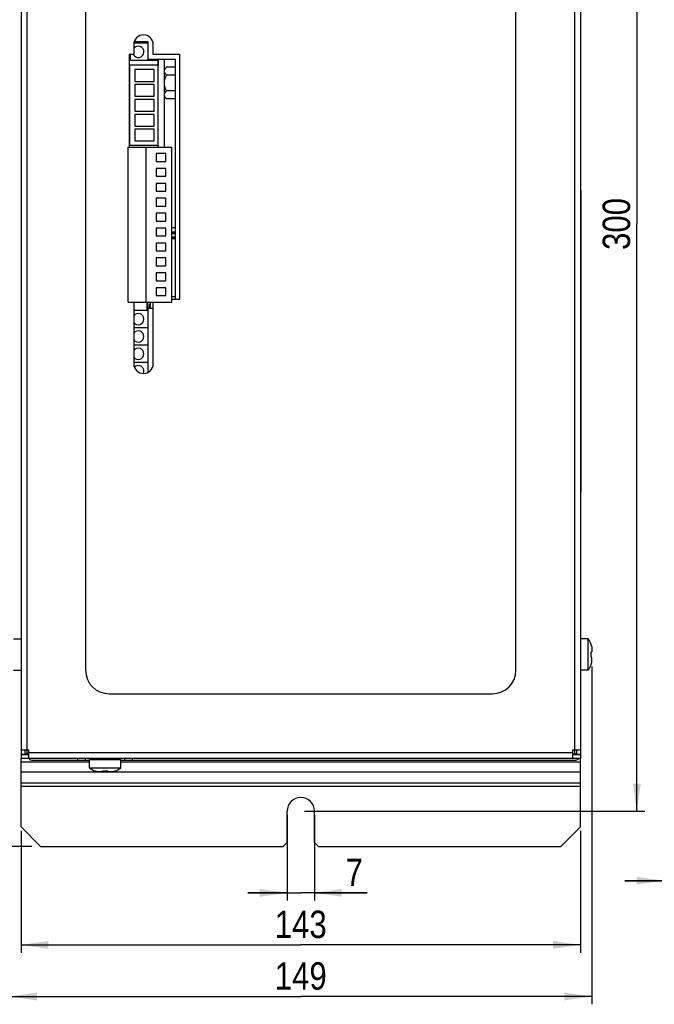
# Model space of a CAD drawing. Header units: millimetres. Extents: x 0 to 420, y 0 to 297.
# Tile 170 of 180: x 222 to 303, y 103 to 229. Entities that reach past the tile are written whole.
import ezdxf

# ---------------------------------------------------------------- set-up
doc = ezdxf.new("R2010")
doc.units = ezdxf.units.MM
doc.header["$LTSCALE"] = 23.1
doc.layers.get('0').update_dxf_attribs({"linetype": 'CONTINUOUS'})
doc.layers.add('ASSI', color=7, linetype='CONTINUOUS')
doc.styles.get("Standard").update_dxf_attribs({"font": 'txt', "width": 0.85})
doc.dimstyles.new('DIMSTYLE_1', dxfattribs={"dimtxt": 3.5, "dimasz": 3.5, "dimexe": 0.18, "dimexo": 0.0625, "dimgap": 0.09, "dimtad": 1, "dimdec": 4, "dimlfac": 2, "dimdsep": 46, "dimtxsty": 'STANDARD', "dimblk": '_FILLED', "dimblk1": '_FILLED', "dimblk2": '_FILLED', "dimcen": 0.09, "dimadec": 0, "dimazin": 0, "dimtp": 0.5, "dimtm": 0.5, "dimtfac": 1, "dimtdec": 4, "dimtofl": 0, "dimtmove": 0, "dimatfit": 3, "dimldrblk": '_FILLED', "dimfxl": 1, "dimtolj": 1, "dimarcsym": 0})
doc.dimstyles.new('DIMSTYLE_2', dxfattribs={"dimtxt": 3.5, "dimasz": 3.5, "dimexe": 0.18, "dimexo": 0.0625, "dimgap": 0.09, "dimtad": 1, "dimdec": 4, "dimlfac": 2, "dimdsep": 46, "dimtxsty": 'STANDARD', "dimblk": '_FILLED', "dimblk1": '_FILLED', "dimblk2": '_FILLED', "dimcen": 0.09, "dimadec": 0, "dimazin": 0, "dimtp": 0.1, "dimtm": 0.1, "dimtfac": 1, "dimtdec": 4, "dimtofl": 0, "dimtmove": 0, "dimatfit": 3, "dimldrblk": '_FILLED', "dimfxl": 1, "dimtolj": 1, "dimarcsym": 0})
doc.dimstyles.new('DIMSTYLE_3', dxfattribs={"dimtxt": 3.5, "dimasz": 3.5, "dimexe": 0.18, "dimexo": 0.0625, "dimgap": 0.09, "dimtad": 1, "dimdec": 0, "dimlfac": 2, "dimdsep": 46, "dimtxsty": 'STANDARD', "dimblk": '_FILLED', "dimblk1": '_FILLED', "dimblk2": '_FILLED', "dimcen": 0.09, "dimadec": 0, "dimazin": 0, "dimtp": 0.5, "dimtm": 0.5, "dimtfac": 1, "dimtdec": 0, "dimtofl": 0, "dimtmove": 0, "dimatfit": 3, "dimldrblk": '_FILLED', "dimfxl": 1, "dimtolj": 1, "dimarcsym": 0})
doc.dimstyles.new('DIMSTYLE_5', dxfattribs={"dimtxt": 3.5, "dimasz": 3.5, "dimexe": 0.18, "dimexo": 0.0625, "dimgap": 0.09, "dimtad": 1, "dimdec": 3, "dimlfac": 2, "dimdsep": 46, "dimtxsty": 'STANDARD', "dimblk": '_FILLED', "dimblk1": '_FILLED', "dimblk2": '_FILLED', "dimcen": 0.09, "dimadec": 0, "dimazin": 0, "dimtp": 0.001, "dimtm": 0.001, "dimtfac": 1, "dimtdec": 3, "dimtofl": 0, "dimtmove": 0, "dimatfit": 3, "dimldrblk": '_FILLED', "dimfxl": 1, "dimtolj": 1, "dimarcsym": 0})

# ---------------------------------------------------------------- blocks, each defined once
blk = doc.blocks.new('_FILLED')
at = {"color": 0, "linetype": 'BYBLOCK'}
blk.add_solid([(0, 0), (-1, 0.143), (-1, -0.143)], dxfattribs=at)
blk = doc.blocks.new('*D1')
at = {"color": 2, "linetype": 'CONTINUOUS'}
for p, q in [((304.06, 122.58), (304.06, 117.82)), ((305.06, 122.4), (305.06, 117.82)), ((304.06, 118.82), (299.06, 118.82)), ((299.06, 118.82), (304.56, 118.82)), ((313.93, 118.82), (304.56, 118.82)), ((305.06, 118.82), (313.93, 118.82))]:
    blk.add_line(p, q, dxfattribs=at)
at = {"color": 2, "linetype": 'CONTINUOUS', "xscale": 3.5, "yscale": 3.5, "zscale": 3.5}
blk.add_blockref('_FILLED', (304.06, 118.82), dxfattribs=at)
at = {"color": 2, "linetype": 'CONTINUOUS', "xscale": 3.5, "yscale": 3.5, "zscale": 3.5, "rotation": 180}
blk.add_blockref('_FILLED', (305.06, 118.82), dxfattribs=at)
at = {"color": 2, "linetype": 'CONTINUOUS', "insert": (311.18, 123.2), "char_height": 3.5, "width": 2.75, "attachment_point": 1, "line_spacing_factor": 0.9}
blk.add_mtext('2', dxfattribs=at)
blk = doc.blocks.new('*D2')
at = {"color": 2, "linetype": 'CONTINUOUS'}
for p, q in [((221.89, 125.2), (221.89, 109.62)), ((293.39, 125.2), (293.39, 109.62)), ((221.89, 110.62), (257.64, 110.62)), ((293.39, 110.62), (257.64, 110.62))]:
    blk.add_line(p, q, dxfattribs=at)
at = {"color": 2, "linetype": 'CONTINUOUS', "xscale": 3.5, "yscale": 3.5, "zscale": 3.5, "rotation": 180}
blk.add_blockref('_FILLED', (221.89, 110.62), dxfattribs=at)
at = {"color": 2, "linetype": 'CONTINUOUS', "xscale": 3.5, "yscale": 3.5, "zscale": 3.5}
blk.add_blockref('_FILLED', (293.39, 110.62), dxfattribs=at)
at = {"color": 2, "linetype": 'CONTINUOUS', "insert": (257.64, 114.99), "char_height": 3.5, "width": 7.25, "attachment_point": 2, "line_spacing_factor": 0.9}
blk.add_mtext('143', dxfattribs=at)
blk = doc.blocks.new('*D3')
at = {"color": 2, "linetype": 'CONTINUOUS'}
for p, q in [((220.44, 146.18), (220.44, 103.03)), ((294.84, 146.18), (294.84, 103.03)), ((220.44, 104.03), (257.64, 104.03)), ((294.84, 104.03), (257.64, 104.03))]:
    blk.add_line(p, q, dxfattribs=at)
at = {"color": 2, "linetype": 'CONTINUOUS', "xscale": 3.5, "yscale": 3.5, "zscale": 3.5, "rotation": 180}
blk.add_blockref('_FILLED', (220.44, 104.03), dxfattribs=at)
at = {"color": 2, "linetype": 'CONTINUOUS', "xscale": 3.5, "yscale": 3.5, "zscale": 3.5}
blk.add_blockref('_FILLED', (294.84, 104.03), dxfattribs=at)
at = {"color": 2, "linetype": 'CONTINUOUS', "insert": (257.64, 108.4), "char_height": 3.5, "width": 7.5, "attachment_point": 2, "line_spacing_factor": 0.9}
blk.add_mtext('149', dxfattribs=at)
blk = doc.blocks.new('*D7')
at = {"color": 2, "linetype": 'CONTINUOUS'}
for p, q in [((223.5, 282.2), (216.37, 282.2)), ((217.37, 282.2), (217.37, 202.7)), ((217.37, 123.2), (217.37, 202.7)), ((223.28, 123.2), (216.37, 123.2))]:
    blk.add_line(p, q, dxfattribs=at)
at = {"color": 2, "linetype": 'CONTINUOUS', "xscale": 3.5, "yscale": 3.5, "zscale": 3.5}
for p, rotation in [((217.37, 282.2), 90), ((217.37, 123.2), 270)]:
    blk.add_blockref('_FILLED', p, dxfattribs=dict(at, rotation=rotation))
at = {"color": 2, "linetype": 'CONTINUOUS', "insert": (212.99, 202.7), "char_height": 3.5, "width": 7.25, "attachment_point": 2, "rotation": 90, "line_spacing_factor": 0.9}
blk.add_mtext('318', dxfattribs=at)
blk = doc.blocks.new('*D8')
at = {"color": 2, "linetype": 'CONTINUOUS'}
for p, q in [((255.89, 127.2), (255.89, 116.27)), ((259.39, 127.2), (259.39, 116.27)), ((255.89, 117.27), (250.89, 117.27)), ((250.89, 117.27), (257.64, 117.27)), ((266.12, 117.27), (257.64, 117.27)), ((259.39, 117.27), (266.12, 117.27))]:
    blk.add_line(p, q, dxfattribs=at)
at = {"color": 2, "linetype": 'CONTINUOUS', "xscale": 3.5, "yscale": 3.5, "zscale": 3.5}
blk.add_blockref('_FILLED', (255.89, 117.27), dxfattribs=at)
at = {"color": 2, "linetype": 'CONTINUOUS', "xscale": 3.5, "yscale": 3.5, "zscale": 3.5, "rotation": 180}
blk.add_blockref('_FILLED', (259.39, 117.27), dxfattribs=at)
at = {"color": 2, "linetype": 'CONTINUOUS', "insert": (263.37, 121.64), "char_height": 3.5, "width": 2.75, "attachment_point": 1, "line_spacing_factor": 0.9}
blk.add_mtext('7', dxfattribs=at)
blk = doc.blocks.new('*D9')
at = {"color": 2, "linetype": 'CONTINUOUS'}
for p, q in [((258.14, 277.7), (301.6, 277.7)), ((300.6, 277.7), (300.6, 202.7)), ((300.6, 127.7), (300.6, 202.7)), ((258.14, 127.7), (301.6, 127.7))]:
    blk.add_line(p, q, dxfattribs=at)
at = {"color": 2, "linetype": 'CONTINUOUS', "xscale": 3.5, "yscale": 3.5, "zscale": 3.5}
for p, rotation in [((300.6, 277.7), 90), ((300.6, 127.7), 270)]:
    blk.add_blockref('_FILLED', p, dxfattribs=dict(at, rotation=rotation))
at = {"color": 2, "linetype": 'CONTINUOUS', "insert": (296.23, 202.7), "char_height": 3.5, "width": 8, "attachment_point": 2, "rotation": 90, "line_spacing_factor": 0.9}
blk.add_mtext('300', dxfattribs=at)

msp = doc.modelspace()

# ---------------------------------------------------------------- linework, layer by layer
at = {"color": 7, "linetype": 'CONTINUOUS'}
for p, q in [((221.891126, 258.425335), (221.891126, 134.975335)), ((293.391126, 258.425335), (293.391126, 134.975335)), ((230.141126, 245.700335), (230.141126, 145.700335)), ((285.141126, 145.700335), (285.141126, 245.700335)), ((236.291126, 225.600335), (236.291126, 224.350335)), ((238.141126, 225.950335), (236.342601, 225.950335)), ((238.141126, 223.700335), (238.141126, 225.950335)), ((238.791126, 224.350335), (238.791126, 225.600335)), ((235.691126, 224.350335), (235.691126, 212.522585)), ((236.291126, 224.350335), (235.691126, 224.350335)), ((242.191126, 224.350335), (238.791126, 224.350335)), ((242.191126, 193.100335), (242.191126, 224.350335)), ((235.783926, 212.713085), (235.783926, 223.000085)), ((239.416126, 223.000085), (235.783926, 223.000085)), ((241.641126, 223.700335), (238.141126, 223.700335)), ((239.416126, 212.713085), (239.416126, 223.000085)), ((241.641126, 193.100335), (241.641126, 223.700335)), ((236.416126, 222.416585), (236.416126, 220.916585)), ((238.916126, 222.416585), (236.416126, 222.416585)), ((238.916126, 220.916585), (238.916126, 222.416585)), ((236.416126, 220.916585), (238.916126, 220.916585)), ((236.416126, 220.511585), (236.416126, 219.011585)), ((238.916126, 220.511585), (236.416126, 220.511585)), ((238.916126, 219.011585), (238.916126, 220.511585)), ((236.416126, 219.011585), (238.916126, 219.011585)), ((236.416126, 218.606585), (236.416126, 217.106585)), ((238.916126, 218.606585), (236.416126, 218.606585)), ((238.916126, 217.106585), (238.916126, 218.606585)), ((236.416126, 217.106585), (238.916126, 217.106585)), ((236.416126, 216.701585), (236.416126, 215.201585)), ((238.916126, 216.701585), (236.416126, 216.701585)), ((238.916126, 215.201585), (238.916126, 216.701585)), ((236.416126, 215.201585), (238.916126, 215.201585)), ((236.416126, 214.796585), (236.416126, 213.296585)), ((238.916126, 214.796585), (236.416126, 214.796585)), ((238.916126, 213.296585), (238.916126, 214.796585)), ((239.416126, 212.713085), (235.783926, 212.713085)), ((236.416126, 213.296585), (238.916126, 213.296585)), ((235.566126, 192.710585), (235.566126, 212.522585)), ((235.566126, 212.522585), (241.166126, 212.522585)), ((237.866126, 192.710585), (237.866126, 212.522585)), ((239.166126, 211.689085), (239.166126, 210.689085)), ((240.416126, 211.689085), (239.166126, 211.689085)), ((240.416126, 210.689085), (240.416126, 211.689085)), ((241.166126, 192.710585), (241.166126, 212.522585)), ((239.166126, 210.689085), (240.416126, 210.689085)), ((239.166126, 209.784085), (239.166126, 208.784085)), ((240.416126, 209.784085), (239.166126, 209.784085)), ((239.166126, 208.784085), (240.416126, 208.784085)), ((240.416126, 208.784085), (240.416126, 209.784085)), ((239.166126, 207.879085), (239.166126, 206.879085)), ((240.416126, 207.879085), (239.166126, 207.879085)), ((240.416126, 206.879085), (240.416126, 207.879085)), ((293.391126, 207.700335), (293.416126, 207.700335)), ((293.416126, 207.700335), (293.416126, 167.700335)), ((239.166126, 206.879085), (240.416126, 206.879085)), ((293.416126, 206.950335), (293.431126, 206.950335)), ((293.431126, 206.950335), (293.431126, 168.450335)), ((239.166126, 205.974085), (239.166126, 204.974085)), ((240.416126, 205.974085), (239.166126, 205.974085)), ((240.416126, 204.974085), (240.416126, 205.974085)), ((239.166126, 204.974085), (240.416126, 204.974085)), ((239.166126, 204.069085), (239.166126, 203.069085)), ((240.416126, 204.069085), (239.166126, 204.069085)), ((240.416126, 203.069085), (240.416126, 204.069085)), ((239.166126, 203.069085), (240.416126, 203.069085)), ((239.166126, 202.164085), (239.166126, 201.164085)), ((240.416126, 202.164085), (239.166126, 202.164085)), ((240.416126, 201.164085), (240.416126, 202.164085)), ((241.641126, 202.200335), (241.166126, 202.200335)), ((241.166126, 201.700335), (241.641126, 201.700335)), ((241.641126, 201.640335), (241.166126, 201.640335)), ((241.641126, 201.515335), (241.166126, 201.515335)), ((241.166126, 201.500335), (241.641126, 201.500335)), ((239.166126, 201.164085), (240.416126, 201.164085)), ((239.166126, 200.259085), (239.166126, 199.259085)), ((240.416126, 200.259085), (239.166126, 200.259085)), ((240.416126, 199.259085), (240.416126, 200.259085)), ((241.641126, 201.000335), (241.166126, 201.000335)), ((241.641126, 200.940335), (241.166126, 200.940335)), ((241.641126, 200.815335), (241.166126, 200.815335)), ((239.166126, 199.259085), (240.416126, 199.259085)), ((239.166126, 198.354085), (239.166126, 197.354085)), ((240.416126, 198.354085), (239.166126, 198.354085)), ((240.416126, 197.354085), (240.416126, 198.354085)), ((239.166126, 197.354085), (240.416126, 197.354085)), ((239.166126, 196.449085), (239.166126, 195.449085)), ((240.416126, 196.449085), (239.166126, 196.449085)), ((240.416126, 195.449085), (240.416126, 196.449085)), ((239.166126, 195.449085), (240.416126, 195.449085)), ((239.166126, 194.544085), (239.166126, 193.544085)), ((240.416126, 194.544085), (239.166126, 194.544085)), ((240.416126, 193.544085), (240.416126, 194.544085)), ((235.566126, 192.710585), (241.166126, 192.710585)), ((236.291126, 192.710585), (236.291126, 184.850335)), ((238.416126, 191.950335), (238.416126, 192.710585)), ((238.791126, 184.850335), (238.791126, 192.710585)), ((239.166126, 193.544085), (240.416126, 193.544085)), ((241.641126, 193.400335), (241.166126, 193.400335)), ((241.166126, 193.100335), (242.191126, 193.100335)), ((238.141126, 183.755344), (238.141126, 191.950335)), ((238.141126, 191.950335), (238.791126, 191.950335)), ((238.316126, 191.950335), (238.316126, 192.400335)), ((238.416126, 192.400335), (238.316126, 192.400335)), ((293.391126, 167.700335), (293.416126, 167.700335)), ((293.416126, 168.450335), (293.431126, 168.450335)), ((294.7424, 149.002497), (294.758998, 149.006944)), ((294.841126, 148.720799), (294.841126, 148.06895)), ((294.7424, 148.042497), (294.841126, 148.06895)), ((294.841126, 147.331719), (294.7424, 147.358173)), ((294.841126, 146.67987), (294.841126, 147.331719)), ((294.758998, 146.393725), (294.7424, 146.398173)), ((233.141126, 142.700335), (282.141126, 142.700335)), ((222.891126, 135.475335), (221.891126, 135.475335)), ((221.891126, 134.975335), (222.391126, 134.975335)), ((221.891126, 134.950335), (222.891126, 134.950335)), ((221.891126, 134.950335), (221.891126, 134.450335)), ((222.391126, 135.475335), (222.391126, 134.975335)), ((293.391126, 135.475335), (292.391126, 135.475335)), ((292.391126, 134.950335), (293.391126, 134.950335)), ((292.891126, 135.475335), (292.891126, 134.975335)), ((292.891126, 134.975335), (293.391126, 134.975335)), ((293.391126, 134.950335), (293.391126, 134.450335)), ((221.891126, 134.450335), (222.891126, 134.450335)), ((223.416126, 134.200335), (230.641126, 134.200335)), ((229.141126, 134.200335), (229.141126, 134.450335)), ((230.141126, 134.200335), (230.141126, 134.450335)), ((234.641126, 134.200335), (292.641126, 134.200335)), ((235.141126, 134.200335), (235.141126, 134.450335)), ((236.141126, 134.200335), (236.141126, 134.450335)), ((292.391126, 134.450335), (293.391126, 134.450335)), ((231.334516, 132.832463), (231.338964, 132.849061)), ((231.620662, 132.750335), (232.27251, 132.750335)), ((232.27251, 132.750335), (232.298964, 132.849061)), ((232.983288, 132.849061), (233.009741, 132.750335)), ((233.009741, 132.750335), (233.66159, 132.750335)), ((233.943288, 132.849061), (233.947735, 132.832463))]:
    msp.add_line(p, q, dxfattribs=at)
at = {"color": 9, "linetype": 'CONTINUOUS'}
for p, q in [((222.641126, 257.925335), (222.641126, 135.475335)), ((292.641126, 257.925335), (292.641126, 135.475335)), ((231.641126, 134.420004), (230.141126, 134.420004)), ((235.141126, 134.420004), (233.641126, 134.420004))]:
    msp.add_line(p, q, dxfattribs=at)
at = {"color": 7, "linetype": 'CONTINUOUS'}
for points in [[(294.841126, 148.720799), (294.833837, 148.744544), (294.826374, 148.768249), (294.818738, 148.791914), (294.810927, 148.815546), (294.802943, 148.839137), (294.79479, 148.862672), (294.786467, 148.886152), (294.777976, 148.909574), (294.769323, 148.932922), (294.76051, 148.956189), (294.751536, 148.97938), (294.7424, 149.002497)], [(294.758998, 147.700335), (294.758886, 147.728707), (294.758543, 147.757129), (294.757969, 147.785602), (294.757165, 147.814138), (294.756129, 147.842725), (294.754861, 147.87132), (294.753359, 147.899924), (294.751624, 147.928536), (294.749661, 147.957105), (294.74747, 147.985612), (294.745049, 148.014076), (294.7424, 148.042497)], [(294.7424, 147.358173), (294.745049, 147.386593), (294.74747, 147.415057), (294.749661, 147.443567), (294.751625, 147.472139), (294.753359, 147.500756), (294.754861, 147.529365), (294.75613, 147.557962), (294.757165, 147.586551), (294.75797, 147.615087), (294.758544, 147.643556), (294.758886, 147.671972), (294.758998, 147.700335)], [(294.7424, 146.398173), (294.751536, 146.421289), (294.76051, 146.44448), (294.769323, 146.467747), (294.777976, 146.491095), (294.786467, 146.514517), (294.79479, 146.537997), (294.802943, 146.561532), (294.810927, 146.585123), (294.818738, 146.608755), (294.826374, 146.63242), (294.833837, 146.656125), (294.841126, 146.67987)], [(231.338964, 132.849061), (231.36208, 132.839924), (231.385272, 132.83095), (231.408538, 132.822137), (231.431886, 132.813484), (231.455309, 132.804993), (231.478788, 132.796671), (231.502323, 132.788518), (231.525915, 132.780533), (231.549546, 132.772722), (231.573212, 132.765086), (231.596917, 132.757624), (231.620662, 132.750335)], [(232.298964, 132.849061), (232.355719, 132.843998), (232.412583, 132.839854), (232.469556, 132.836628), (232.526673, 132.834319), (232.5839, 132.832928), (232.641126, 132.832463), (232.698352, 132.832928), (232.755578, 132.834319), (232.812696, 132.836628), (232.869669, 132.839854), (232.926533, 132.843998), (232.983288, 132.849061)], [(233.66159, 132.750335), (233.685335, 132.757624), (233.70904, 132.765086), (233.732706, 132.772722), (233.756337, 132.780533), (233.779929, 132.788518), (233.803464, 132.796671), (233.826943, 132.804993), (233.850366, 132.813484), (233.873713, 132.822137), (233.89698, 132.83095), (233.920171, 132.839924), (233.943288, 132.849061)]]:
    msp.add_lwpolyline(points, dxfattribs=at)
for centre, radius, start, end in [((237.541126, 225.600335), 1.25, 0, 180), ((237.541126, 184.850335), 1.25, 180, 360), ((233.141126, 145.700335), 3, 180, 270), ((282.141126, 145.700335), 3, 270, 360)]:
    msp.add_arc(centre, radius, start, end, dxfattribs=at)
at = {"layer": 'ASSI', "color": 7, "linetype": 'CONTINUOUS'}
for p, q in [((293.391126, 257.925335), (293.391126, 135.475335)), ((238.141126, 225.794085), (236.308217, 225.794085)), ((235.860126, 223.571585), (235.860126, 224.350335)), ((239.416126, 223.571585), (235.860126, 223.571585)), ((239.402126, 223.571585), (239.402126, 223.000085)), ((239.416126, 223.000085), (239.416126, 223.700335)), ((240.216126, 212.522585), (240.216126, 223.700335)), ((240.486852, 222.721061), (240.216126, 222.450335)), ((241.641126, 222.721061), (240.486852, 222.721061)), ((241.641126, 221.710698), (240.486852, 221.710698)), ((240.486852, 218.679609), (240.216126, 218.950335)), ((241.641126, 219.689972), (240.486852, 219.689972)), ((241.641126, 218.679609), (240.486852, 218.679609)), ((239.402126, 212.713085), (239.402126, 212.522585)), ((239.416126, 212.522585), (239.416126, 212.713085)), ((237.966126, 192.710585), (237.966126, 191.662835)), ((238.066126, 192.710585), (238.066126, 191.662835)), ((238.141126, 191.662835), (236.291126, 191.662835)), ((238.141126, 189.440335), (236.291126, 189.440335)), ((238.141126, 187.217835), (236.291126, 187.217835)), ((238.141126, 184.995335), (236.291126, 184.995335)), ((220.906126, 149.700335), (221.891126, 149.700335)), ((294.376126, 149.700335), (293.391126, 149.700335)), ((294.376126, 145.700335), (294.376126, 149.700335)), ((220.906126, 145.700335), (221.891126, 145.700335)), ((294.376126, 145.700335), (293.391126, 145.700335)), ((222.891126, 134.975335), (222.391126, 134.975335)), ((222.891126, 134.450335), (222.891126, 135.475335)), ((292.391126, 135.475335), (292.391126, 134.450335)), ((292.891126, 134.975335), (292.391126, 134.975335)), ((221.891126, 125.700335), (221.891126, 134.450335)), ((222.891126, 134.450335), (292.391126, 134.450335)), ((230.641126, 134.300335), (234.641126, 134.300335)), ((230.641126, 133.215335), (230.641126, 134.300335)), ((231.641126, 134.300335), (231.641126, 134.450335)), ((233.641126, 134.300335), (233.641126, 134.450335)), ((234.641126, 133.215335), (234.641126, 134.300335)), ((293.391126, 125.700335), (293.391126, 134.450335)), ((230.641126, 133.215335), (234.641126, 133.215335)), ((255.891126, 123.700335), (255.891126, 127.700335)), ((259.391126, 123.700335), (259.391126, 127.700335)), ((221.891126, 125.700335), (224.391126, 123.200335)), ((293.391126, 125.700335), (290.891126, 123.200335)), ((255.891126, 123.700335), (255.391126, 123.200335)), ((259.891126, 123.200335), (259.391126, 123.700335)), ((224.391126, 123.200335), (255.391126, 123.200335)), ((259.891126, 123.200335), (290.891126, 123.200335))]:
    msp.add_line(p, q, dxfattribs=at)
at = {"layer": 'ASSI', "color": 9, "linetype": 'CONTINUOUS'}
for p, q in [((222.641126, 135.475335), (222.641126, 134.975335)), ((222.891126, 135.200335), (292.391126, 135.200335)), ((292.641126, 135.475335), (292.641126, 134.975335)), ((221.891126, 134.009736), (230.641126, 134.009736)), ((234.641126, 134.009736), (293.391126, 134.009736)), ((221.891126, 132.710698), (293.391126, 132.710698)), ((293.391126, 131.267322), (221.891126, 131.267322)), ((293.391126, 130.834309), (221.891126, 130.834309))]:
    msp.add_line(p, q, dxfattribs=at)
at = {"layer": 'ASSI', "color": 7, "linetype": 'CONTINUOUS'}
for points in [[(240.216126, 222.215879), (240.21728, 222.247667), (240.220757, 222.279561), (240.226557, 222.31156), (240.234667, 222.343615), (240.245099, 222.375777), (240.257895, 222.408191), (240.273011, 222.440822), (240.290491, 222.473707), (240.310504, 222.507097), (240.333004, 222.540983), (240.358036, 222.575374), (240.385906, 222.610549), (240.416717, 222.646602), (240.450365, 222.683439), (240.486852, 222.721061)], [(240.486852, 221.710698), (240.450404, 221.748274), (240.41678, 221.78508), (240.385982, 221.821117), (240.358107, 221.856294), (240.333057, 221.890701), (240.310539, 221.924606), (240.290511, 221.958019), (240.273016, 221.99093), (240.257889, 222.023581), (240.245091, 222.055998), (240.234662, 222.088155), (240.226556, 222.120206), (240.220757, 222.152203), (240.21728, 222.184094), (240.216126, 222.215879)], [(240.216126, 220.700335), (240.217328, 220.764826), (240.220898, 220.829457), (240.226834, 220.894226), (240.23514, 220.959058), (240.245813, 221.024028), (240.258846, 221.089366), (240.274209, 221.155013), (240.291934, 221.221028), (240.312106, 221.287824), (240.334678, 221.355355), (240.359698, 221.423668), (240.387401, 221.493303), (240.417868, 221.564444), (240.451018, 221.636909), (240.486852, 221.710698)], [(240.486852, 219.689972), (240.450666, 219.764542), (240.417244, 219.837664), (240.386588, 219.909338), (240.358787, 219.979383), (240.33375, 220.047979), (240.31121, 220.115667), (240.291121, 220.182475), (240.273529, 220.248373), (240.258301, 220.31382), (240.245402, 220.378878), (240.234867, 220.443484), (240.226674, 220.507906), (240.220816, 220.572233), (240.2173, 220.636376), (240.216126, 220.700335)], [(240.216126, 219.18479), (240.21728, 219.216578), (240.220757, 219.248472), (240.226557, 219.280471), (240.234667, 219.312526), (240.245099, 219.344688), (240.257895, 219.377102), (240.273011, 219.409734), (240.290491, 219.442618), (240.310504, 219.476008), (240.333004, 219.509894), (240.358036, 219.544285), (240.385906, 219.57946), (240.416717, 219.615513), (240.450365, 219.65235), (240.486852, 219.689972)], [(240.486852, 218.679609), (240.450404, 218.717185), (240.41678, 218.753992), (240.385982, 218.790028), (240.358107, 218.825205), (240.333057, 218.859612), (240.310539, 218.893517), (240.290511, 218.92693), (240.273016, 218.959842), (240.257889, 218.992492), (240.245091, 219.02491), (240.234662, 219.057066), (240.226556, 219.089117), (240.220757, 219.121114), (240.21728, 219.153005), (240.216126, 219.18479)]]:
    msp.add_lwpolyline(points, dxfattribs=at)
for centre, radius, start, end in [((236.876126, 224.682585), 0.7225, 207.38686422, 144.0891628), ((236.876126, 224.682835), 0.7225, 207.40923925, 144.08881837), ((236.876126, 190.551585), 0.7225, 215.91054461, 144.08881837), ((236.876126, 190.551335), 0.7225, 215.91083721, 144.0891628), ((236.876126, 188.329085), 0.7225, 215.91054461, 144.08881837), ((236.876126, 188.328835), 0.7225, 215.91083721, 144.0891628), ((236.876126, 186.106585), 0.7225, 215.91054461, 144.08881837), ((236.876126, 186.106335), 0.7225, 215.91083721, 144.0891628), ((236.876126, 183.884085), 0.7225, 336.87572557, 133.90106705), ((236.876126, 183.883835), 0.7225, 336.89671437, 133.89333598), ((291.573384, 147.700335), 3.443162, 22.30144772, 35.5111576), ((291.573384, 147.700335), 3.443162, 324.4888424, 337.69855228), ((223.416126, 134.950335), 0.75, 222.01463106, 270), ((292.641126, 134.950335), 0.75, 270, 317.98536894), ((232.641126, 136.018077), 3.443162, 234.4888424, 247.69855228), ((232.641126, 136.018077), 3.443162, 292.30144772, 305.5111576), ((257.641126, 127.700335), 1.75, 0, 180)]:
    msp.add_arc(centre, radius, start, end, dxfattribs=at)

# ---------------------------------------------------------------- dimensions: what is measured, and where the dimension line sits
at = {"color": 2, "linetype": 'CONTINUOUS'}
for base, p1, p2, angle, picture, middle in [((217.365673, 123.200335), (223.504431, 282.200335), (223.277069, 123.200335), 270, '*D7', (216.36494, 199.459597)), ((300.603898, 277.700335), (258.141126, 127.700335), (258.141126, 277.700335), 90, '*D9', (299.771193, 199.124348))]:
    dim = msp.add_linear_dim(base=base, p1=p1, p2=p2, angle=angle, dimstyle='DIMSTYLE_5', dxfattribs=at)
    dim.commit()
    dim.dimension.update_dxf_attribs({"geometry": picture, "text_midpoint": middle, "dimtype": 160})
for base, p1, p2, dimstyle, picture, middle in [((294.841126, 104.029593), (220.441126, 146.17987), (294.841126, 146.17987), 'DIMSTYLE_3', '*D3', (253.891126, 106.654593)), ((259.391126, 117.267526), (255.891126, 127.200335), (259.391126, 127.200335), 'DIMSTYLE_5', '*D8', (264.746324, 119.892526)), ((293.391126, 110.616949), (221.891126, 125.200335), (293.391126, 125.200335), 'DIMSTYLE_1', '*D2', (254.016126, 113.241949)), ((305.056532, 118.821418), (304.056532, 122.576308), (305.056532, 122.397503), 'DIMSTYLE_2', '*D1', (312.556574, 121.446418))]:
    dim = msp.add_linear_dim(base=base, p1=p1, p2=p2, dimstyle=dimstyle, dxfattribs=at)
    dim.commit()
    dim.dimension.update_dxf_attribs({"geometry": picture, "text_midpoint": middle, "dimtype": 160})

doc.saveas('drawing.dxf')
